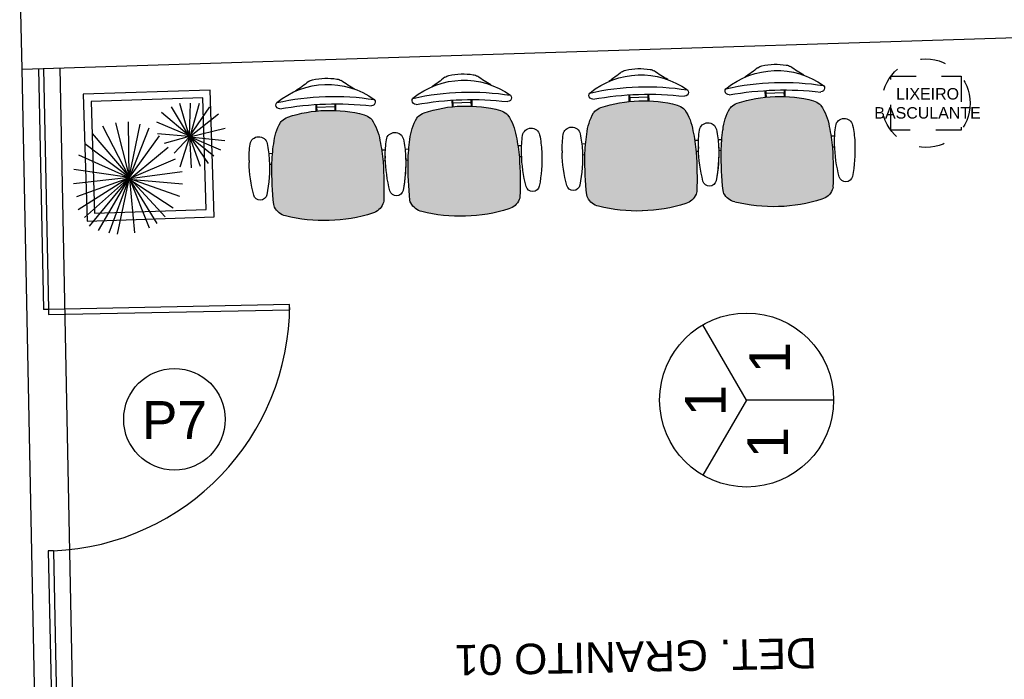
# Model space of a CAD drawing. Header units: inches. Extents: x 340 to 434, y 14 to 254.
# Tile 42 of 182: x 368.92 to 372.8, y 150.88 to 153.47. Entities that reach past the tile are written whole.
import ezdxf

# ---------------------------------------------------------------- set-up
doc = ezdxf.new("R2010")
doc.units = ezdxf.units.IN
doc.header["$MEASUREMENT"] = 0
doc.linetypes.add('DASHDOT', pattern=[1, 0.5, -0.25, 0, -0.25])
doc.linetypes.add('HIDDEN', pattern=[9.525, 6.35, -3.175])
doc.layers.add('TJ-DETBANCADAS', color=4, linetype='DASHDOT', lineweight=13)
for name, color, linetype in [('TJ-ESQUADRIA2', 2, 'Continuous'), ('TJ-MOBILIÁRIO', 2, 'Continuous'), ('TJ-PAREDE', 5, 'Continuous'), ('TJ-PISO', 1, 'Continuous'), ('TJ-TEXTO', 2, 'Continuous'), ('TJ-TEXTOESQUADRIA', 200, 'Continuous'), ('TJ-VIDRO', 140, 'Continuous')]:
    doc.layers.add(name, color=color, linetype=linetype)
doc.styles.add('ARIAL', font='arial.ttf')
doc.styles.get("Standard").update_dxf_attribs({"font": 'arial.ttf'})

# ---------------------------------------------------------------- blocks, each defined once
blk = doc.blocks.new('LONGARINA DUPLA')
h = blk.add_hatch(color=233)
h.set_gradient(color1=(204, 102, 153), color2=(204, 102, 153), tint=0.86, name='HEMISPHERICAL')
h.paths.add_polyline_path([(0.2192, -0.3365, 0.030126), (0.2092, -0.2515, 0.112051), (0.1795, -0.168, 0.029573), (0.1748, -0.1625, 0.071823), (0.1505, -0.1482, 0.071429), (0, -0.1266, 0.071429), (-0.1505, -0.1482, 0.071823), (-0.1748, -0.1625, 0.029573), (-0.1795, -0.168, 0.112051), (-0.2092, -0.2515, 0.030126), (-0.2192, -0.3365, 0.026966), (-0.2167, -0.4907, 0.092712), (-0.2134, -0.5016, 0.218944), (-0.1721, -0.5368, 0.069011), (0, -0.5604, 0.069011), (0.1721, -0.5368, 0.218946), (0.2134, -0.5016, 0.102563), (0.2168, -0.4895, 0.026756)])
h = blk.add_hatch(color=233)
h.set_gradient(color1=(204, 102, 153), color2=(204, 102, 153), tint=0.86, name='HEMISPHERICAL')
h.paths.add_polyline_path([(0.756, -0.3365, 0.030126), (0.746, -0.2515, 0.112051), (0.7163, -0.168, 0.029573), (0.7116, -0.1625, 0.071823), (0.6873, -0.1482, 0.071429), (0.5368, -0.1266, 0.071429), (0.3863, -0.1482, 0.071823), (0.362, -0.1625, 0.029573), (0.3573, -0.168, 0.112051), (0.3276, -0.2515, 0.030126), (0.3176, -0.3365, 0.026966), (0.3201, -0.4907, 0.092712), (0.3234, -0.5016, 0.218944), (0.3647, -0.5368, 0.069011), (0.5368, -0.5604, 0.069011), (0.7089, -0.5368, 0.218946), (0.7502, -0.5016, 0.102563), (0.7536, -0.4895, 0.026756)])
at = {"layer": 'TJ-MOBILIÁRIO'}
for p, q in [((-0.0388, -0.1022), (-0.0388, -0.128)), ((-0.0361, -0.1021), (-0.0361, -0.1278)), ((-0.0354, -0.1125), (-0.0354, -0.1277)), ((0.0356, -0.1125), (-0.0354, -0.1125)), ((0.0356, -0.1125), (0.0356, -0.1277)), ((0.0363, -0.1021), (0.0363, -0.1278)), ((0.039, -0.1022), (0.039, -0.128)), ((0.498, -0.1022), (0.498, -0.128)), ((0.5007, -0.1021), (0.5007, -0.1278)), ((0.5014, -0.1125), (0.5014, -0.1277)), ((0.5724, -0.1125), (0.5014, -0.1125)), ((0.5724, -0.1125), (0.5724, -0.1277)), ((0.5731, -0.1021), (0.5731, -0.1278)), ((0.5758, -0.1022), (0.5758, -0.128)), ((-0.2297, -0.2901, 0), (-0.215, -0.2901, 0)), ((0.215, -0.29, 0), (0.2299, -0.29, 0)), ((0.3071, -0.2901, 0), (0.3218, -0.2901, 0)), ((0.7518, -0.29, 0), (0.7667, -0.29, 0)), ((-0.2284, -0.3331, 0), (-0.219, -0.3331, 0)), ((0.219, -0.3331, 0), (0.2286, -0.3331, 0)), ((0.3084, -0.3331, 0), (0.3178, -0.3331, 0)), ((0.7558, -0.3331, 0), (0.7654, -0.3331, 0))]:
    blk.add_line(p, q, dxfattribs=at)
at = {"layer": 'TJ-MOBILIÁRIO', "linetype": 'Continuous', "ltscale": 25.4}
for p, q in [((-0.3082, -0.3147, 0), (-0.3083, -0.3221, 0)), ((-0.2283, -0.3221, 0), (-0.2284, -0.3147, 0)), ((0.2286, -0.3147, 0), (0.2285, -0.3221, 0)), ((0.3084, -0.3147, 0), (0.3085, -0.3221, 0)), ((0.3085, -0.3221, 0), (0.3084, -0.3147, 0)), ((0.8452, -0.3147, 0), (0.8453, -0.3221, 0))]:
    blk.add_line(p, q, dxfattribs=at)
at = {"layer": 'TJ-MOBILIÁRIO'}
for centre, radius, start, end in [((0, -0.2485), 0.2485, 78.8778, 101.1222), ((0.5368, -0.2485), 0.2485, 78.8778, 101.1222), ((0, -0.3411), 0.3164, 52.5531, 127.4469), ((-0.4729, 0.5278), 0.6763, 301.8108, 307.1601), ((-0.0414, -0.0448), 0.0407, 99.1898, 124.2903), ((0.0414, -0.0448), 0.0407, 55.7097, 80.8102), ((0.4729, 0.5278), 0.6763, 232.8399, 238.1892), ((0.5368, -0.3411), 0.3164, 52.5531, 127.4469), ((0.0639, 0.5278), 0.6763, 301.8108, 307.1601), ((0.4954, -0.0448), 0.0407, 99.1898, 124.2903), ((0.5782, -0.0448), 0.0407, 55.7097, 80.8102), ((1.0097, 0.5278), 0.6763, 232.8399, 238.1892), ((0, -1.099), 1.0272, 79.2072, 100.7928), ((0.5368, -1.099), 1.0272, 79.2072, 100.7928), ((-0.181, -0.0998), 0.015, 139.1833, 180), ((-0.1802, -0.0989), 0.0158, 182.978, 269.4431), ((0, -1.3395), 1.238, 81.623, 98.377), ((0.1802, -0.0989), 0.0158, 270.5569, 357.022), ((0.181, -0.0998), 0.015, 0, 40.8167), ((0.3558, -0.0998), 0.015, 139.1833, 180), ((0.3566, -0.0989), 0.0158, 182.978, 269.4431), ((0.5368, -1.3395), 1.238, 81.623, 98.377), ((0.717, -0.0989), 0.0158, 270.5569, 357.022), ((0.7178, -0.0998), 0.015, 0, 40.8167), ((-0.113, -0.2396), 0.0988, 112.3141, 128.7465), ((0, -0.6615), 0.5349, 89.9995, 106.342), ((0, -0.6615), 0.5349, 73.658, 90.0005), ((0.113, -0.2396), 0.0988, 51.2535, 67.6859), ((0.4238, -0.2396), 0.0988, 112.3141, 128.7465), ((0.5368, -0.6615), 0.5349, 89.9995, 106.342), ((0.5368, -0.6615), 0.5349, 73.658, 90.0005), ((0.6498, -0.2396), 0.0988, 51.2535, 67.6859), ((-0.0105, -0.2752), 0.2001, 147.6271, 173.2006), ((-0.1305, -0.2048), 0.0612, 136.3456, 143.1214), ((0.1305, -0.2048), 0.0612, 36.8786, 43.6544), ((0.0105, -0.2752), 0.2001, 6.7994, 32.3729), ((0.5263, -0.2752), 0.2001, 147.6271, 173.2006), ((0.4063, -0.2048), 0.0612, 136.3456, 143.1214), ((0.6673, -0.2048), 0.0612, 36.8786, 43.6544), ((0.5473, -0.2752), 0.2001, 6.7994, 32.3729), ((0.4905, -0.3769), 0.7109, 169.839, 176.7413), ((-0.4905, -0.3769), 0.7109, 3.2587, 10.161), ((1.0273, -0.3769), 0.7109, 169.839, 176.7413), ((0.0463, -0.3769), 0.7109, 3.2587, 10.161), ((1.2113, -0.3902), 1.4315, 177.8472, 184.0258), ((-1.2113, -0.3902), 1.4315, 355.9742, 2.1528), ((1.7481, -0.3902), 1.4315, 177.8472, 184.0258), ((-0.6745, -0.3902), 1.4315, 355.9742, 2.1528), ((-0.1862, -0.4874), 0.0307, 186.2228, 207.4103), ((-0.1544, -0.4742), 0.065, 204.8741, 254.602), ((0.1544, -0.4742), 0.065, 285.398, 335.1259), ((0.1862, -0.4874), 0.0307, 332.5897, 353.7772), ((0.3506, -0.4874), 0.0307, 186.2228, 207.4103), ((0.3824, -0.4742), 0.065, 204.8741, 254.602), ((0.6912, -0.4742), 0.065, 285.398, 335.1259), ((0.723, -0.4874), 0.0307, 332.5897, 353.7772), ((-0.0007, 0.0717), 0.6322, 254.3071, 270.046), ((0.0007, 0.0717), 0.6322, 269.954, 285.6929), ((0.5361, 0.0717), 0.6322, 254.3071, 270.046), ((0.5375, 0.0717), 0.6322, 269.954, 285.6929)]:
    blk.add_arc(centre, radius, start, end, dxfattribs=at)
at = {"layer": 'TJ-MOBILIÁRIO', "linetype": 'Continuous', "ltscale": 25.4}
for centre, radius, start, end in [((-0.2683, -0.2557, 0), 0.034, 9.9832, 170.0168), ((0.2685, -0.2557, 0), 0.034, 9.9832, 170.0168), ((0.2685, -0.2557, 0), 0.034, 9.9832, 170.0168), ((0.8053, -0.2557, 0), 0.034, 9.9832, 170.0168), ((0.1213, -0.3243, 0), 0.4296, 170.0113, 178.7145), ((-0.6579, -0.3243, 0), 0.4296, 1.2855, 9.9887), ((0.6581, -0.3243, 0), 0.4296, 170.0113, 178.7145), ((0.6581, -0.3243, 0), 0.4296, 170.0113, 178.7145), ((-0.1211, -0.3243, 0), 0.4296, 1.2855, 9.9887), ((-0.1211, -0.3243, 0), 0.4296, 1.2855, 9.9887), ((1.1949, -0.3243, 0), 0.4296, 170.0113, 178.7145), ((0.4157, -0.3243, 0), 0.4296, 1.2855, 9.9887), ((0.2592, -0.3251, 0), 0.5675, 179.7013, 192.8268), ((-0.7958, -0.3251, 0), 0.5675, 347.1732, 0.2987), ((0.795, -0.3253, 0), 0.5665, 178.9303, 192.8326), ((0.796, -0.3251, 0), 0.5675, 179.7013, 192.8268), ((-0.259, -0.3251, 0), 0.5675, 347.1732, 0.2987), ((-0.259, -0.3251, 0), 0.5675, 347.1732, 0.2987), ((1.3318, -0.3253, 0), 0.5665, 178.9303, 192.8326), ((0.2778, -0.3251, 0), 0.5675, 347.1732, 0.2987), ((-0.2683, -0.4452, 0), 0.0265, 192.8268, 347.1732), ((0.2685, -0.4452, 0), 0.0265, 192.8268, 347.1732), ((0.2685, -0.4452, 0), 0.0265, 192.8268, 347.1732), ((0.8053, -0.4452, 0), 0.0265, 192.8268, 347.1732)]:
    blk.add_arc(centre, radius, start, end, dxfattribs=at)
blk = doc.blocks.new('JARDINEIRA-P-01')
at = {"color": 94, "linetype": 'ByBlock'}
for p, q in [((-0.0021, 0.0032), (-0.1222, 0.2078)), ((-0.0037, 0.0049), (-0.0719, 0.2127)), ((-0.0021, 0.0016), (-0.02, 0.2224)), ((-0.0021, 0.0032), (0.0368, 0.2192)), ((-0.0021, 0.0049), (0.092, 0.1981)), ((-0.0037, 0.0032), (-0.1887, 0.1656)), ((-0.0021, 0.0016), (-0.153, 0.1834)), ((0.0011, 0.0049), (0.1358, 0.1737)), ((-0.0021, 0.0032), (-0.2066, 0.1315)), ((0.0011, 0.0016), (0.1764, 0.1412)), ((-0.0037, 0.0032), (-0.2177, 0.09)), ((-0.0005, 0.0032), (0.204, 0.1006)), ((-0.0021, 0.0032), (-0.2229, 0.0574)), ((0.0011, 0.0016), (0.2154, 0.0487)), ((-0.007, 0.0016), (-0.2201, -0.0109)), ((-0.0053, 0.0016), (-0.202, -0.0703)), ((-0.0086, 0.0016), (-0.1859, -0.1007)), ((-0.0053, 0.0016), (-0.0816, -0.1932)), ((-0.0086, 0.0032), (-0.0329, -0.2062)), ((-0.0086, 0.0016), (0.1131, -0.1542)), ((-0.0053, 0.0016), (0.0661, -0.1818)), ((-0.0037, 0.0016), (0.191, -0.0828)), ((-0.0021, 0.0032), (0.2072, -0.0471)), ((-0.0021, 0.0016), (0.1586, -0.1218)), ((-0.0005, 0.0032), (0.217, -0.0016)), ((-0.0053, 0), (-0.1617, -0.1336)), ((-0.0102, 0), (-0.1271, -0.1667)), ((-0.0053, 0), (0.0157, -0.2062)), ((0.1521, -0.2387), (0.1667, -0.1137)), ((0.1553, -0.2387), (0.2121, -0.1137)), ((0.1521, -0.2387), (0.1277, -0.1396)), ((0.1553, -0.2387), (0.2494, -0.1331)), ((0.1504, -0.2403), (0.0888, -0.177)), ((0.1504, -0.2403), (0.2705, -0.1721)), ((0.1504, -0.2403), (0.032, -0.1981)), ((0.1553, -0.2387), (0.2835, -0.2062)), ((0.1521, -0.2403), (0.0287, -0.2419)), ((0.1521, -0.2403), (0.0336, -0.2776)), ((0.1488, -0.2419), (0.0433, -0.3101)), ((0.1504, -0.2419), (0.0725, -0.3328)), ((0.1521, -0.2403), (0.0953, -0.3604)), ((0.1504, -0.2403), (0.132, -0.3788)), ((0.1504, -0.2403), (0.2372, -0.3567)), ((0.1504, -0.2403), (0.1802, -0.3812)), ((0.1521, -0.2403), (0.2666, -0.3236)), ((0.1521, -0.2419), (0.2821, -0.283)), ((0.1569, -0.2403), (0.2835, -0.2484))]:
    blk.add_line(p, q, dxfattribs=at)
at = {"color": 251, "linetype": 'ByBlock'}
for p, q in [((0.3322, 0.173), (-0.1678, 0.173)), ((-0.1678, 0.173), (-0.1678, -0.327)), ((0.3322, -0.327), (0.3322, 0.173)), ((-0.1378, 0.143), (-0.1378, -0.297)), ((0.3022, 0.143), (-0.1378, 0.143)), ((0.3022, -0.297), (0.3022, 0.143)), ((-0.1378, -0.297), (0.3022, -0.297)), ((-0.1678, -0.327), (0.3322, -0.327))]:
    blk.add_line(p, q, dxfattribs=at)
blk = doc.blocks.new('lix-20L')
at = {"layer": 'TJ-MOBILIÁRIO', "linetype": 'HIDDEN', "ltscale": 0.01}
blk.add_lwpolyline([(-0.1384, 0.106), (0.1384, 0.106), (0.1384, -0.106), (-0.1384, -0.106)], close=True, dxfattribs=at)
blk.add_circle((0, 0), 0.1743, dxfattribs=at)
at = {"layer": 'TJ-MOBILIÁRIO', "color": 1, "insert": (-0.0896, 0.0597), "char_height": 0.045, "attachment_point": 1, "style": 'ARIAL'}
blk.add_mtext_dynamic_manual_height_columns('\\pxqc;LIXEIRO BASCULANTE', width=0.191954, gutter_width=12.5, heights=[0], dxfattribs=at)

msp = doc.modelspace()

# ---------------------------------------------------------------- linework, layer by layer
at = {"layer": 'TJ-ESQUADRIA2'}
for p, q in [((368.9968, 153.2805), (369.016, 152.3316)), ((369.0168, 153.2811), (369.036, 152.332)), ((369.036, 152.332), (369.016, 152.3316)), ((369.0552, 151.3821), (369.0353, 151.3817)), ((369.0353, 151.3817), (369.0545, 150.431)), ((369.0552, 151.3821), (369.0745, 150.4314))]:
    msp.add_line(p, q, dxfattribs=at)
at = {"layer": 'TJ-PAREDE'}
for q in [(368.9226, 153.7346), (374.25, 153.4466)]:
    msp.add_line((368.9318, 153.2784), q, dxfattribs=at)
at = {"layer": 'TJ-PISO'}
for p, q in [((368.9895, 150.4288), (368.9318, 153.2784)), ((369.1395, 150.4336), (369.0818, 153.2832))]:
    msp.add_line(p, q, dxfattribs=at)
at = {"layer": 'TJ-TEXTO', "color": 202}
for p, q in [((371.7855, 151.9754), (371.6135, 152.2719)), ((371.7855, 151.9754), (371.6134, 151.6791)), ((372.1283, 151.9747), (371.7855, 151.9754))]:
    msp.add_line(p, q, dxfattribs=at)
msp.add_circle((371.7855, 151.9754), 0.3427, dxfattribs=at)
at = {"layer": 'TJ-TEXTOESQUADRIA', "color": 1}
msp.add_circle((369.5321, 151.8998), 0.2, dxfattribs=at)
at = {"layer": 'TJ-VIDRO'}
msp.add_lwpolyline([(369.0364, 152.312), (369.9862, 152.3312), (369.9858, 152.3512), (369.036, 152.332)], close=True, dxfattribs=at)
msp.add_arc((369.0159, 152.3512), 0.9699, 272.3245, 0, dxfattribs=at)

# ---------------------------------------------------------------- block references
at = {"layer": 'TJ-MOBILIÁRIO', "color": 0, "xscale": -1, "rotation": 1.810502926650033}
for p in [(371.8937, 153.2972), (370.6607, 153.2593)]:
    msp.add_blockref('LONGARINA DUPLA', p, dxfattribs=at)
at = {"layer": 'TJ-MOBILIÁRIO'}
msp.add_blockref('lix-20L', (372.4918, 153.144), dxfattribs=at)
at = {"layer": 'TJ-MOBILIÁRIO', "ltscale": 10, "rotation": 91.81050292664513}
msp.add_blockref('JARDINEIRA-P-01', (369.3564, 152.8535), dxfattribs=at)

# ---------------------------------------------------------------- texts
at = {"layer": 'TJ-DETBANCADAS', "insert": (372.0629, 150.9191), "char_height": 0.12, "width": 3.07229, "attachment_point": 1, "rotation": 181.1604, "style": 'ARIAL'}
msp.add_mtext('DET. GRANITO 01', dxfattribs=at)
at = {"layer": 'TJ-TEXTO', "color": 202}
for p in [(371.9568, 152.0798), (371.7033, 151.9107), (371.9484, 151.7456)]:
    msp.add_text('1', height=0.16, rotation=90, dxfattribs=at).set_placement(p)
at = {"layer": 'TJ-TEXTOESQUADRIA', "color": 202, "insert": (369.4088, 151.9714), "char_height": 0.15, "attachment_point": 1}
msp.add_mtext_dynamic_manual_height_columns('\\pxqc;{\\C256;P7}', width=0.246653, gutter_width=12.5, heights=[0], dxfattribs=at)

doc.saveas('drawing.dxf')
